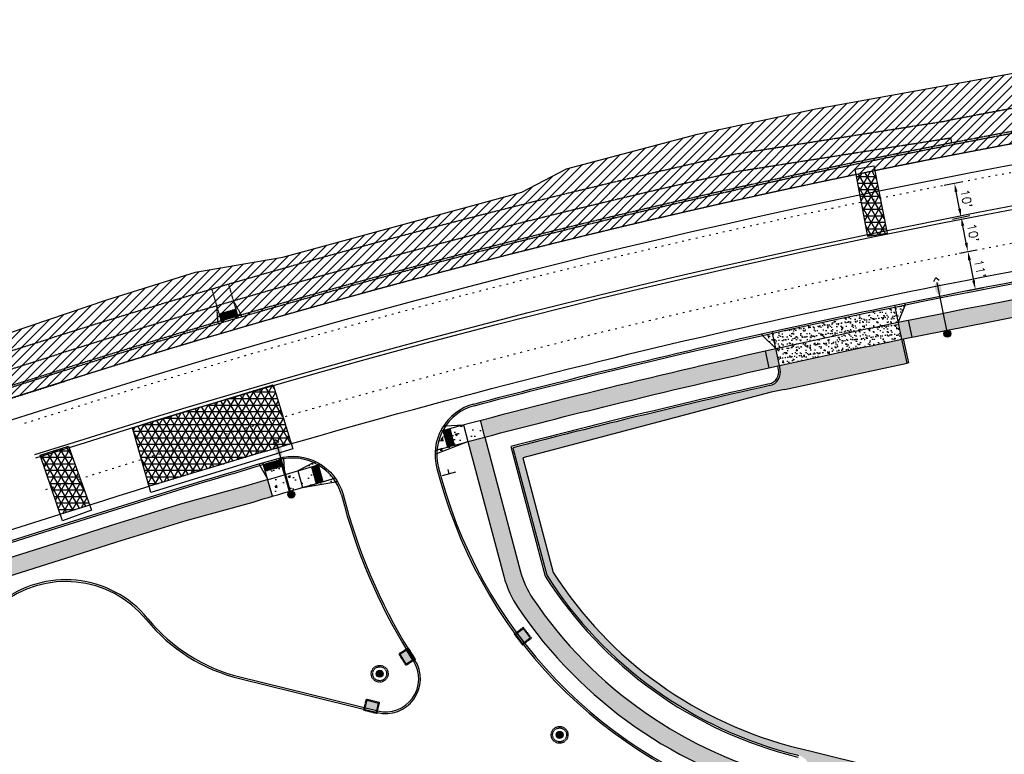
# Model space of a CAD drawing. Extents: x 1490373 to 1515279, y 649283 to 656452.
# Tile 4 of 15: x 1510465 to 1510748, y 652580 to 652791. Entities that reach past the tile are written whole.
import ezdxf

# ---------------------------------------------------------------- set-up
doc = ezdxf.new("R2010")
doc.units = 0
doc.header["$MEASUREMENT"] = 0
doc.header["$PDMODE"] = 34
doc.header["$PDSIZE"] = 0.004
for name, pattern in [('HIDDEN', [0.375, 0.25, -0.125]), ('HIDDEN2', [0.1875, 0.125, -0.0625]), ('motdrum25', [0]), ('pavement_dash', [2, 0.5, -1.5])]:
    doc.linetypes.add(name, pattern=pattern)
for name, color, linetype in [('E-LANELINE', 110, 'Continuous'), ('E-MISC', 51, 'Continuous'), ('MOT-DRUMS', 1, 'Continuous'), ('MOT-WORKAREA', 247, 'Continuous'), ('P-ASPHALTDRIVE', 252, 'Continuous'), ('P-CONCRETEAREA', 252, 'Continuous'), ('P-CURB', 6, 'Continuous'), ('P-DRIVE', 1, 'Continuous'), ('P-DRIVEEND', 2, 'Continuous'), ('P-FULLDEPTHREPAIR', 252, 'Continuous'), ('P-LIGHT-COBRAHEAD', 1, 'Continuous'), ('P-PAVEMENT', 6, 'Continuous'), ('P-SAWCUT', 3, 'Continuous'), ('P-SIGN', 3, 'Continuous'), ('P-STORM-DISPLAY', 5, 'Continuous'), ('P-WALK', 4, 'Continuous'), ('SIGN', 7, 'Continuous')]:
    doc.layers.add(name, color=color, linetype=linetype)
doc.styles.get("Standard").update_dxf_attribs({"font": 'simplex.shx'})
doc.dimstyles.new('COEC', dxfattribs={"dimscale": 13.9, "dimtxt": 0.18, "dimasz": 0.18, "dimexe": 0.18, "dimexo": 0.0625, "dimgap": 0.09, "dimtad": 1, "dimzin": 0, "dimdsep": 46, "dimtxsty": 'Standard', "dimcen": 0.09, "dimclrd": 256, "dimclre": 256, "dimclrt": 256, "dimaunit": 1, "dimadec": 4, "dimazin": 0, "dimtfac": 1, "dimtofl": 0, "dimtmove": 0, "dimatfit": 3, "dimfxl": 1, "dimtolj": 1, "dimtzin": 0, "dimlwd": -1, "dimlwe": -1, "dimarcsym": 0})
pattern_1 = [(0, (0, 0), (0, 0.216506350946), [0.125, -0.25]), (120, (0, 0), (-0.1875, -0.108253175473), [0.125, -0.25]), (60, (0.125, 0), (-0.1875, 0.108253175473), [0.125, -0.25])]
pattern_2 = [(50, (0, 0), (7.172601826, -0.62752135), [0.75, -8.25]), (355, (0, 0), (-1.387513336, 7.521921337), [0.6, -6.6]), (100.45144446, (0.598, -0.052), (5.785088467, 6.89439991), [0.63740192, -7.01142112]), (46.1842, (0, 2), (10.672413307, -1.65519281), [1.125, -12.375]), (96.6356355, (0.889, 1.862), (9.34661946, 9.74118601), [0.95610342, -10.5171376]), (351.184164, (0, 2), (9.34661945, 9.741186), [0.9, -9.90000001]), (21, (1, 1.5), (5.969070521, -4.026188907), [0.75, -8.25]), (326, (1, 1.5), (2.43315332, 7.25150045), [0.6, -6.6]), (71.45144474, (1.4974, 1.1645), (8.402223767, 3.225311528), [0.6374019, -7.01142112]), (37.5, (0, 0), (0.121598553, 3.3289385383), [0, -6.52, 0, -6.7, 0, -6.625]), (7.5, (0, 0), (2.6306953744, 3.944117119), [0, -3.82, 0, -6.37, 0, -2.525]), (327.5, (-2.23, 0), (5.3382243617, -0.2255487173), [0, -2.5, 0, -7.8, 0, -10.35]), (317.5, (-3.23, 0), (5.831861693, 1.001049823), [0, -3.25, 0, -5.18, 0, -7.35])]

# ---------------------------------------------------------------- blocks, each defined once
blk = doc.blocks.new('COBRAHEAD')
at = {"layer": 'P-LIGHT-COBRAHEAD'}
h = blk.add_hatch(color=256, dxfattribs=at)
edge = h.paths.add_edge_path()
edge.add_ellipse((1508880.94, 651840.29), major_axis=(0.88, -1.55), ratio=0.5, start_angle=0, end_angle=360)
h = blk.add_hatch(color=256, dxfattribs=at)
h.dxf.hatch_style = 1
edge = h.paths.add_edge_path()
edge.add_arc((1508887.25, 651828.68), 1, 0, 360)
at = {"layer": 'P-LIGHT-COBRAHEAD', "flags": 128}
for points, elevation in [([(1508879.15, 651841.87), (1508879.36, 651843.12), (1508880.54, 651842.67)], 129.62), ([(1508880.08, 651841.85), (1508887.25, 651828.68)], 64.81)]:
    blk.add_lwpolyline(points, dxfattribs=dict(at, elevation=elevation))
at = {"layer": 'P-LIGHT-COBRAHEAD'}
blk.add_circle((1508887.25, 651828.68), 1, dxfattribs=at)
blk = doc.blocks.new('*D398')
at = {"layer": 'Defpoints', "color": 0, "transparency": 16777216}
for p in [(1510735.69, 652733.92), (1510732.26, 652733.24), (1510734.19, 652723.43)]:
    blk.add_point(p, dxfattribs=at)
at = {"layer": 'SIGN', "transparency": 16777216}
for p, q in [((1510733.24, 652733.44), (1510738.14, 652734.4)), ((1510737.13, 652726.56), (1510736.17, 652731.47)), ((1510735.17, 652723.63), (1510740.07, 652724.59))]:
    blk.add_line(p, q, dxfattribs=at)
for points in [[(1510736.58, 652731.55), (1510735.76, 652731.39), (1510735.69, 652733.92)], [(1510737.54, 652726.64), (1510736.72, 652726.48), (1510737.62, 652724.11)]]:
    blk.add_solid(points, dxfattribs=at)
at = {"layer": 'SIGN', "transparency": 16777216, "insert": (1510739.09, 652729.49), "char_height": 2.5, "attachment_point": 5, "rotation": 281.1301}
blk.add_mtext("\\A1;10'", dxfattribs=at)
blk = doc.blocks.new('*D399')
at = {"layer": 'Defpoints', "color": 0, "transparency": 16777216}
for p in [(1510729.85, 652742.96), (1510733.76, 652743.73), (1510732.26, 652733.24)]:
    blk.add_point(p, dxfattribs=at)
at = {"layer": 'SIGN', "transparency": 16777216}
for p, q in [((1510730.83, 652743.16), (1510736.21, 652744.21)), ((1510735.2, 652736.37), (1510734.24, 652741.28)), ((1510733.24, 652733.44), (1510738.14, 652734.4))]:
    blk.add_line(p, q, dxfattribs=at)
for points in [[(1510734.65, 652741.36), (1510733.83, 652741.2), (1510733.76, 652743.73)], [(1510735.61, 652736.45), (1510734.79, 652736.29), (1510735.69, 652733.92)]]:
    blk.add_solid(points, dxfattribs=at)
at = {"layer": 'SIGN', "transparency": 16777216, "insert": (1510737.16, 652739.31), "char_height": 2.5, "attachment_point": 5, "rotation": 281.1301}
blk.add_mtext("\\A1;10'", dxfattribs=at)
blk = doc.blocks.new('370')
at = {"color": 0, "linetype": 'ByBlock'}
for p, q in [((0, 0.1), (0, -0.1)), ((0, 0), (0.063, 0))]:
    blk.add_line(p, q, dxfattribs=at)
blk = doc.blocks.new('*D414')
at = {"layer": 'Defpoints', "color": 0, "transparency": 16777216}
for p in [(1510734.19, 652723.43), (1510736.31, 652712.64), (1510739.74, 652713.31)]:
    blk.add_point(p, dxfattribs=at)
at = {"layer": 'SIGN', "transparency": 16777216}
for p, q in [((1510735.17, 652723.63), (1510740.07, 652724.59)), ((1510738.1, 652721.65), (1510739.26, 652715.77)), ((1510737.29, 652712.83), (1510742.2, 652713.8))]:
    blk.add_line(p, q, dxfattribs=at)
for points in [[(1510738.51, 652721.74), (1510737.69, 652721.57), (1510737.62, 652724.11)], [(1510739.67, 652715.85), (1510738.85, 652715.69), (1510739.74, 652713.31)]]:
    blk.add_solid(points, dxfattribs=at)
at = {"layer": 'SIGN', "transparency": 16777216, "insert": (1510741.12, 652719.19), "char_height": 2.5, "attachment_point": 5, "rotation": 281.1301}
blk.add_mtext("\\A1;11'", dxfattribs=at)

msp = doc.modelspace()

# ---------------------------------------------------------------- hatches: boundary and pattern name
at = {"layer": 'MOT-WORKAREA'}
h = msp.add_hatch(dxfattribs=at)
h.set_pattern_fill('ANSI31', color=256, scale=15)
edge = h.paths.add_edge_path()
edge.add_line((1510253.711, 652618.364), (1510251.046, 652619.31))
edge.add_line((1510251.046, 652619.31), (1510248.047, 652621.434))
edge.add_line((1510248.047, 652621.434), (1510247.189, 652622.212))
edge.add_line((1510247.189, 652622.212), (1510243.847, 652626.399))
edge.add_line((1510243.847, 652626.399), (1510243.343, 652627.289))
edge.add_line((1510243.343, 652627.289), (1510251.995, 652631.238))
edge.add_line((1510251.995, 652631.238), (1510307.246, 652653.013))
edge.add_line((1510307.246, 652653.013), (1510423.08, 652689.356))
edge.add_line((1510423.08, 652689.356), (1510427.973, 652689.849))
edge.add_line((1510427.973, 652689.849), (1510456.726, 652698.938))
edge.add_line((1510456.726, 652698.938), (1510490.209, 652710.197))
edge.add_line((1510490.209, 652710.197), (1510515.631, 652718.201))
edge.add_line((1510515.631, 652718.201), (1510540.739, 652722.505))
edge.add_line((1510540.739, 652722.505), (1510609.46, 652741.181))
edge.add_line((1510609.46, 652741.181), (1510622.267, 652747.822))
edge.add_line((1510622.267, 652747.822), (1510659.878, 652757.798))
edge.add_line((1510659.878, 652757.798), (1510693.89, 652765.106))
edge.add_line((1510693.89, 652765.106), (1510758.06, 652776.631))
edge.add_line((1510758.06, 652776.631), (1510858.587, 652792.059))
edge.add_line((1510858.587, 652792.059), (1510943.772, 652802.047))
edge.add_line((1510943.772, 652802.047), (1511027.352, 652808.775))
edge.add_line((1511027.352, 652808.775), (1511094.988, 652811.571))
edge.add_line((1511094.988, 652811.571), (1511172.183, 652813.195))
edge.add_line((1511172.183, 652813.195), (1511299.843, 652816.457))
edge.add_line((1511299.843, 652816.457), (1511303.493, 652815.16))
edge.add_line((1511303.493, 652815.16), (1511314.724, 652815.401))
edge.add_line((1511314.724, 652815.401), (1511363.197, 652817.403))
edge.add_line((1511363.197, 652817.403), (1511368.898, 652825.64))
edge.add_line((1511368.898, 652825.64), (1511392.969, 652826.158))
edge.add_line((1511392.969, 652826.158), (1511397.852, 652819.364))
edge.add_line((1511397.852, 652819.364), (1511420.92, 652820.021))
edge.add_line((1511420.92, 652820.021), (1511426.055, 652832.801))
edge.add_line((1511426.055, 652832.801), (1511439.74, 652833.095))
edge.add_line((1511439.74, 652833.095), (1511446.493, 652821.618))
edge.add_line((1511446.493, 652821.618), (1511450.818, 652820.523))
edge.add_line((1511450.818, 652820.523), (1511542.504, 652822.483))
edge.add_line((1511542.504, 652822.483), (1511944.114, 652831.14))
edge.add_line((1511944.114, 652831.14), (1512190.4, 652836.029))
edge.add_line((1512190.4, 652836.029), (1512266.365, 652837.775))
edge.add_line((1512266.365, 652837.775), (1512343.763, 652841.73))
edge.add_line((1512343.763, 652841.73), (1512410.041, 652848.969))
edge.add_line((1512410.041, 652848.969), (1512469.515, 652857.808))
edge.add_line((1512469.515, 652857.808), (1512522.762, 652867.712))
edge.add_line((1512522.762, 652867.712), (1512525.188, 652862.626))
edge.add_line((1512525.188, 652862.626), (1512527.94, 652849.921))
edge.add_arc((1512228.597, 654232.282), 1414.4, 271.232222, 282.218439, ccw=False)
edge.add_line((1512259.013, 652818.209), (1512099.276, 652814.773))
edge.add_line((1512099.276, 652814.773), (1512099.319, 652812.773))
edge.add_line((1512099.319, 652812.773), (1512091.185, 652812.598))
edge.add_line((1512091.185, 652812.598), (1512091.142, 652814.598))
edge.add_line((1512091.142, 652814.598), (1511799.211, 652808.319))
edge.add_line((1511799.211, 652808.319), (1511799.254, 652806.319))
edge.add_line((1511799.254, 652806.319), (1511791.102, 652806.144))
edge.add_line((1511791.102, 652806.144), (1511791.059, 652808.143))
edge.add_line((1511791.059, 652808.143), (1511499.107, 652801.863))
edge.add_line((1511499.107, 652801.863), (1511499.15, 652799.864))
edge.add_line((1511499.15, 652799.864), (1511491.03, 652799.689))
edge.add_line((1511491.03, 652799.689), (1511490.987, 652801.689))
edge.add_line((1511490.987, 652801.689), (1511228.956, 652796.053))
edge.add_line((1511228.956, 652796.053), (1511228.999, 652794.053))
edge.add_line((1511228.999, 652794.053), (1511220.889, 652793.879))
edge.add_line((1511220.889, 652793.879), (1511220.846, 652795.878))
edge.add_line((1511220.846, 652795.878), (1511124.995, 652793.816))
edge.add_arc((1511174.667, 650484.521), 2309.83, 91.232222, 107.542726)
edge.add_line((1510478.445, 652686.926), (1510314.803, 652635.196))
edge.add_line((1510314.803, 652635.196), (1510314.04, 652637.607))
edge.add_line((1510314.04, 652637.607), (1510253.711, 652618.364))
at = {"layer": 'P-ASPHALTDRIVE'}
h = msp.add_hatch(dxfattribs=at)
h.set_pattern_fill('CROSS', color=256, scale=4)
h.paths.add_polyline_path([(1510619.905, 652667.57), (1510619.069, 652670.86, 0.0013972), (1510606.859, 652667.721), (1510616.593, 652631.095, 0.0604764), (1510634.805, 652608.937), (1510633.856, 652612.67, -0.0528189), (1510618.446, 652631.909), (1510609.684, 652664.879)])
h.paths.add_polyline_path([(1510633.856, 652612.67), (1510634.805, 652608.937, 0.1308711), (1510688.502, 652579.48), (1510688.987, 652579.36, -0.4142136), (1510691.914, 652574.52), (1510691.197, 652571.607), (1510724.696, 652563.356), (1510725.891, 652568.211), (1510726.848, 652572.095), (1510693.349, 652580.346), (1510689.465, 652581.302), (1510688.98, 652581.422, -0.1379707)])
h.paths.add_polyline_path([(1510643.67, 652673.826), (1510642.951, 652676.79, 0.0027271), (1510619.069, 652670.86), (1510619.905, 652667.57)])
h.paths.add_polyline_path([(1510667.445, 652680.085), (1510666.896, 652682.46, 0.0027271), (1510642.951, 652676.79), (1510643.67, 652673.826)])
h.paths.add_polyline_path([(1510689.829, 652692.752, 0.0007198), (1510683.473, 652691.347), (1510683.69, 652690.334, -0.411365), (1510680.655, 652685.593, 0.0015638), (1510666.896, 652682.46), (1510667.445, 652680.085), (1510681.085, 652683.676), (1510684.94, 652684.502), (1510691.34, 652685.873)])
h.paths.add_polyline_path([(1510715.379, 652691.023), (1510713.946, 652697.909, 0.0027271), (1510689.829, 652692.752), (1510691.34, 652685.873)])
h.paths.add_polyline_path([(1510718.674, 652698.888, 0.000534), (1510713.946, 652697.909), (1510715.379, 652691.023), (1510720.141, 652692.043)])
at = {"layer": 'P-CONCRETEAREA'}
h = msp.add_hatch(color=255, dxfattribs=at)
h.dxf.hatch_style = 1
h.paths.add_polyline_path([(1510720.566, 652704.38, 0.000331), (1510717.627, 652703.777), (1510718.674, 652698.888), (1510719.163, 652698.993), (1510719.164, 652698.989, -0.0002765), (1510721.613, 652699.491)])
h.paths.add_polyline_path([(1510737.152, 652707.709, 0.0018665), (1510720.566, 652704.38), (1510721.613, 652699.491, -0.0018614), (1510738.117, 652702.803)])
h.paths.add_polyline_path([(1510762.34, 652707.433), (1510761.428, 652712.349, 0.0027271), (1510737.152, 652707.709), (1510738.117, 652702.803, -0.0027271)])
h.paths.add_polyline_path([(1510786.613, 652711.798), (1510785.754, 652716.724, 0.0027271), (1510761.428, 652712.349), (1510762.34, 652707.433, -0.0027271)])
h.paths.add_polyline_path([(1510810.127, 652720.834, 0.0027271), (1510785.754, 652716.724), (1510786.613, 652711.798, -0.0027271), (1510810.931, 652715.899)])
h.paths.add_polyline_path([(1510834.542, 652724.677, 0.0027271), (1510810.127, 652720.834), (1510810.931, 652715.899, -0.0027271), (1510835.293, 652719.734)])
h.paths.add_polyline_path([(1510858.998, 652728.254, 0.0027271), (1510834.542, 652724.677), (1510835.293, 652719.734, -0.0027271), (1510859.695, 652723.303)])
h.paths.add_polyline_path([(1510883.492, 652731.564, 0.0027271), (1510858.998, 652728.254), (1510859.695, 652723.303, -0.0027271), (1510884.134, 652726.605)])
h.paths.add_polyline_path([(1510908.02, 652734.606, 0.0027271), (1510883.492, 652731.564), (1510884.134, 652726.605, -0.0027271), (1510908.609, 652729.641)])
h.paths.add_polyline_path([(1510921.183, 652736.127, 0.001462), (1510908.02, 652734.606), (1510908.609, 652729.641, -0.0014597), (1510921.721, 652731.156)])
h = msp.add_hatch(dxfattribs=at)
h.set_pattern_fill('AR-SAND', color=256)
h.set_pattern_definition([(37.5, (0, 0), (-0.0629933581, 1.926823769), [0, -1.52, 0, -1.7, 0, -1.625]), (7.5, (0, 0), (1.7697767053, 2.8221460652), [0, -0.82, 0, -1.37, 0, -0.525]), (327.5, (-1.23, 0), (3.1141418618, 0.0056590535), [0, -0.5, 0, -1.8, 0, -2.35]), (317.5, (-1.23, 0), (3.0061266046, 0.877675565), [0, -0.25, 0, -1.18, 0, -1.35])])
h.paths.add_polyline_path([(1510718.674, 652698.888), (1510717.627, 652703.777, 0.0039721), (1510682.426, 652696.236), (1510683.473, 652691.347, -0.0039809)])
h.paths.add_polyline_path([(1510717.627, 652703.777), (1510716.684, 652708.177, 0.0039642), (1510681.483, 652700.636), (1510682.426, 652696.236, -0.0039721)])
h.paths.add_polyline_path([(1510681.483, 652700.636, 0.0003304), (1510678.555, 652699.982), (1510682.426, 652696.236)])
h.paths.add_polyline_path([(1510719.623, 652708.781, 0.0003304), (1510716.684, 652708.177), (1510717.627, 652703.777)])
h = msp.add_hatch(color=255, dxfattribs=at)
h.dxf.hatch_style = 1
edge = h.paths.add_edge_path()
edge.add_line((1510682.426, 652696.236), (1510679.498, 652695.582))
edge.add_arc((1511174.667, 650484.521), 2265.83, 102.623165, 103.801194)
edge.add_arc((1511174.667, 650484.521), 2265.83, 103.801194, 104.756621)
edge.add_line((1510597.529, 652675.616), (1510598.803, 652670.781))
edge.add_arc((1511174.667, 650484.521), 2260.83, 103.801194, 104.756621, ccw=False)
edge.add_arc((1511174.667, 650484.521), 2260.83, 102.624339, 103.801194, ccw=False)
edge.add_arc((1511174.667, 650484.521), 2260.83, 102.56098, 102.624339, ccw=False)
edge.add_line((1510682.985, 652691.238), (1510682.984, 652691.242))
edge.add_line((1510682.984, 652691.242), (1510683.473, 652691.347))
edge.add_line((1510683.473, 652691.347), (1510682.426, 652696.236))
h = msp.add_hatch(dxfattribs=at)
h.set_pattern_fill('AR-CONC', color=256)
h.set_pattern_definition(pattern_2)
edge = h.paths.add_edge_path()
edge.add_arc((1510599.501, 652665.794), 14.5, 151.30212, 174.7732)
edge.add_arc((1511168.526, 650507.329), 2237.21, 105.037512, 105.117563, ccw=False)
edge.add_line((1510588.079, 652667.928), (1510586.782, 652672.756))
edge = h.paths.add_edge_path()
edge.add_arc((1511168.526, 650507.329), 2237.21, 104.881398, 105.117563)
edge.add_arc((1510599.501, 652665.794), 14.5, 174.7732, 178.93527)
edge.add_line((1510585.003, 652666.063), (1510593.968, 652669.501))
edge = h.paths.add_edge_path()
edge.add_arc((1511174.667, 650484.521), 2265.83, 104.883335, 104.987271)
edge.add_line((1510588.713, 652673.275), (1510590.011, 652668.446))
edge.add_arc((1511168.526, 650507.329), 2237.21, 104.881398, 104.986292, ccw=False)
edge.add_line((1510593.968, 652669.501), (1510593.969, 652669.502))
edge.add_line((1510593.969, 652669.502), (1510598.803, 652670.781))
edge.add_line((1510598.803, 652670.781), (1510597.529, 652675.616))
edge.add_line((1510597.529, 652675.616), (1510592.685, 652674.334))
edge = h.paths.add_edge_path()
edge.add_line((1510592.685, 652674.334), (1510587.544, 652673.996))
edge.add_arc((1510599.501, 652665.794), 14.5, 145.54882, 151.30212)
edge.add_arc((1511174.667, 650484.521), 2265.83, 104.883335, 105.037845, ccw=False)
h = msp.add_hatch(color=255, dxfattribs=at)
h.dxf.hatch_style = 1
h.paths.add_polyline_path([(1510691.197, 652571.607), (1510690.711, 652571.727), (1510688.284, 652572.324), (1510687.088, 652567.47), (1510690.001, 652566.752)])
h.paths.add_polyline_path([(1510612.52, 652624.541, -0.0836717), (1510609.081, 652632.105), (1510598.803, 652670.781), (1510593.969, 652669.502), (1510604.249, 652630.821, 0.0836717), (1510608.376, 652621.744, 0.1860094), (1510685.632, 652567.828), (1510687.088, 652567.47), (1510688.284, 652572.324), (1510686.827, 652572.683, -0.1860094)])
h = msp.add_hatch(dxfattribs=at)
h.set_pattern_fill('AR-CONC', color=256)
h.set_pattern_definition(pattern_2)
h.paths.add_polyline_path([(1510541.211, 652660.002, 0.0005517), (1510536.412, 652658.599), (1510537.815, 652653.8, -0.0005513), (1510542.601, 652655.199)])
h.paths.add_polyline_path([(1510540.511, 652662.396), (1510535.712, 652660.993), (1510536.412, 652658.599, -0.0005511), (1510541.206, 652660.001), (1510541.205, 652660.024)])
h.paths.add_polyline_path([(1510535.149, 652662.918, 0.0001101), (1510534.19, 652662.636), (1510536.412, 652658.599)])
h.paths.add_polyline_path([(1510540.928, 652664.535, 0.0172816), (1510539.95, 652664.316), (1510541.205, 652660.024)])
h = msp.add_hatch(dxfattribs=at)
h.set_pattern_fill('AR-CONC', color=256)
h.set_pattern_definition(pattern_2)
h.paths.add_polyline_path([(1510545.053, 652661.117, 0.0004413), (1510541.211, 652660.002), (1510542.601, 652655.199, -0.0004423), (1510546.442, 652656.314)])
h.paths.add_polyline_path([(1510549.002, 652662.255, 0.0004535), (1510545.053, 652661.117), (1510546.442, 652656.314, -0.000453), (1510550.379, 652657.449)])
h.paths.add_polyline_path([(1510550.925, 652662.807), (1510552.301, 652658, -0.0003456), (1510555.307, 652658.858, 0.1027716)])
h.paths.add_polyline_path([(1510555.307, 652658.858, 0.0010198), (1510546.442, 652656.314), (1510555.898, 652657.987, 0.0181623)])
h.paths.add_polyline_path([(1510550.925, 652662.807, 0.0251088), (1510549.633, 652663.477), (1510545.053, 652661.117, -0.0006742)])
h = msp.add_hatch(color=255, dxfattribs=at)
h.dxf.hatch_style = 1
h.paths.add_polyline_path([(1510348.964, 652602.995), (1510346.103, 652602.09), (1510347.611, 652597.323), (1510350.471, 652598.227)])
edge = h.paths.add_edge_path()
edge.add_line((1510382.914, 652607.307), (1510413.186, 652615.431))
edge.add_line((1510413.186, 652615.431), (1510493.064, 652640.682))
edge.add_arc((1511174.667, 650484.521), 2261.33, 107.014963, 107.542726, ccw=False)
edge.add_line((1510512.953, 652646.868), (1510532.204, 652652.144))
edge.add_line((1510532.204, 652652.144), (1510537.815, 652653.8))
edge.add_line((1510537.815, 652653.8), (1510536.412, 652658.599))
edge.add_line((1510536.412, 652658.599), (1510530.783, 652656.938))
edge.add_line((1510530.783, 652656.938), (1510511.49, 652651.65))
edge.add_arc((1511174.667, 650484.521), 2266.33, 107.014963, 107.542726)
edge.add_line((1510491.557, 652645.449), (1510411.822, 652620.243))
edge.add_line((1510411.822, 652620.243), (1510363.393, 652607.556))
edge.add_line((1510363.393, 652607.556), (1510348.964, 652602.995))
edge.add_line((1510348.964, 652602.995), (1510350.471, 652598.227))
edge.add_line((1510350.471, 652598.227), (1510364.758, 652602.744))
edge.add_line((1510364.758, 652602.744), (1510370.627, 652604.219))
edge.add_line((1510370.627, 652604.219), (1510382.914, 652607.307))
at = {"layer": 'P-FULLDEPTHREPAIR'}
h = msp.add_hatch(dxfattribs=at)
h.set_pattern_fill('NET3', color=256, scale=15)
h.paths.add_polyline_path([(1510705.552, 652746.212), (1510710.892, 652747.313), (1510714.423, 652729.32), (1510708.895, 652728.368)])
h = msp.add_hatch(dxfattribs=at)
h.set_pattern_fill('NET3', color=256, scale=15)
h.paths.add_polyline_path([(1510497.583, 652673.445), (1510537.948, 652685.849), (1510543.172, 652668.901), (1510502.339, 652656.68)])
h = msp.add_hatch(dxfattribs=at)
h.set_pattern_fill('NET3', color=256, scale=15)
h.paths.add_polyline_path([(1510471.016, 652665.556), (1510479.156, 652668.182), (1510485.265, 652651.326), (1510476.786, 652648.646)])
at = {"layer": 'P-STORM-DISPLAY'}
h = msp.add_hatch(color=256, dxfattribs=at)
h.dxf.hatch_style = 1
h.paths.add_polyline_path([(1510611.862, 652613.096), (1510609.796, 652615.817), (1510608.004, 652614.457), (1510610.07, 652611.736)])
h = msp.add_hatch(color=256, dxfattribs=at)
h.dxf.hatch_style = 1
h.paths.add_polyline_path([(1510574.438, 652608.45), (1510576.241, 652605.548), (1510578.152, 652606.736), (1510576.349, 652609.637)])
h = msp.add_hatch(color=256, dxfattribs=at)
h.dxf.hatch_style = 1
h.paths.add_polyline_path([(1510567.602, 652602.811, 1), (1510569.602, 652602.811, 1)])
h = msp.add_hatch(color=256, dxfattribs=at)
h.dxf.hatch_style = 1
h.paths.add_polyline_path([(1510568.293, 652594.412), (1510564.975, 652595.229), (1510564.437, 652593.044), (1510567.754, 652592.227)])
h = msp.add_hatch(color=256, dxfattribs=at)
h.dxf.hatch_style = 1
h.paths.add_polyline_path([(1510619.292, 652585.258, 1), (1510621.292, 652585.258, 1)])
at = {"layer": 'P-WALK', "linetype": 'HIDDEN2'}
h = msp.add_hatch(dxfattribs=at)
h.set_pattern_fill('HEX', color=247)
h.set_pattern_definition(pattern_1)
h.paths.add_polyline_path([(1510527.32, 652707.514), (1510522.521, 652706.111), (1510523.082, 652704.191), (1510527.881, 652705.595)])
at = {"layer": 'P-WALK'}
h = msp.add_hatch(dxfattribs=at)
h.set_pattern_fill('HEX', color=247)
h.set_pattern_definition(pattern_1)
h.paths.add_polyline_path([(1510588.713, 652673.275, 0.0002207), (1510586.782, 652672.756), (1510588.079, 652667.928, -0.0002212), (1510590.011, 652668.446)])
h = msp.add_hatch(dxfattribs=at)
h.set_pattern_fill('HEX', color=247)
h.set_pattern_definition(pattern_1)
h.paths.add_polyline_path([(1510540.511, 652662.396), (1510539.95, 652664.316), (1510535.151, 652662.913), (1510535.712, 652660.993)])
h = msp.add_hatch(dxfattribs=at)
h.set_pattern_fill('HEX', color=247)
h.set_pattern_definition(pattern_1)
h.paths.add_polyline_path([(1510550.925, 652662.807, 0.0002207), (1510549.002, 652662.255), (1510550.379, 652657.449, -0.0002212), (1510552.301, 652658)])

# ---------------------------------------------------------------- linework, layer by layer
at = {"layer": 'E-LANELINE', "linetype": 'pavement_dash', "flags": 128}
for points in [[(1510466.662, 652674.811), (1510480.857, 652679.298, -0.0712884), (1511125.167, 652785.818), (1511285.373, 652789.264)], [(1510472.691, 652655.741), (1510486.885, 652660.228, -0.0712884), (1511125.597, 652765.823), (1511285.803, 652769.269)]]:
    msp.add_lwpolyline(points, format="xyb", dxfattribs=at)
at = {"layer": 'E-LANELINE', "flags": 128}
for points in [[(1510469.526, 652665.753), (1510483.72, 652670.24, -0.0712884), (1511125.371, 652776.32), (1511285.577, 652779.766)], [(1510469.827, 652664.799), (1510484.021, 652669.286, -0.0712884), (1511125.393, 652775.321), (1511285.599, 652778.767)]]:
    msp.add_lwpolyline(points, format="xyb", dxfattribs=at)
at = {"layer": 'E-MISC', "flags": 128}
for points in [[(1510705.271, 652747.714), (1510710.611, 652748.745), (1510714.423, 652729.32), (1510708.895, 652728.368)], [(1510502.843, 652654.905), (1510497.583, 652673.445), (1510537.948, 652685.849), (1510543.63, 652667.414)], [(1510477.439, 652646.733), (1510471.016, 652665.556), (1510479.156, 652668.182), (1510485.829, 652649.769)]]:
    msp.add_lwpolyline(points, close=True, dxfattribs=at)
at = {"layer": 'MOT-DRUMS', "linetype": 'motdrum25', "ltscale": 0.05, "flags": 128}
msp.add_lwpolyline([(1512555.919, 652850.111, -0.0528057), (1512259.142, 652812.21), (1511125.124, 652787.818, 0.0712884), (1510480.254, 652681.205), (1510224.122, 652600.237, 0.0528057)], format="xyb", dxfattribs=at)
at = {"layer": 'MOT-WORKAREA', "flags": 128}
msp.add_lwpolyline([(1510456.726, 652698.938), (1510490.209, 652710.197), (1510515.631, 652718.201), (1510540.739, 652722.505), (1510609.46, 652741.181), (1510622.267, 652747.822), (1510659.878, 652757.798), (1510693.89, 652765.106), (1510758.06, 652776.631), (1510858.587, 652792.059), (1510943.772, 652802.047), (1511027.352, 652808.775), (1511094.988, 652811.571), (1511172.183, 652813.195), (1511299.843, 652816.457), (1511303.493, 652815.16), (1511314.724, 652815.401), (1511363.197, 652817.403)], dxfattribs=at)
msp.add_lwpolyline([(1511490.987, 652801.689), (1511228.956, 652796.053), (1511228.999, 652794.053), (1511220.889, 652793.879), (1511220.846, 652795.878), (1511124.995, 652793.816, 0.0712884), (1510478.445, 652686.926), (1510314.803, 652635.196)], format="xyb", dxfattribs=at)
at = {"layer": 'P-CURB', "linetype": 'HIDDEN2'}
msp.add_lwpolyline([(1510364.283, 652654.508), (1510477.39, 652690.263, -0.0712884), (1511124.92, 652797.316), (1512258.938, 652821.708, 0.0479732), (1512527.199, 652853.342, 0.0479732)], format="xyb", dxfattribs=at)
at = {"layer": 'P-CURB'}
for points in [[(1510633.071, 652689.305, -0.0548975), (1511125.844, 652754.326), (1511287.704, 652757.807)], [(1510595.803, 652679.814, -0.0042349), (1510633.071, 652689.305, -0.0042349)], [(1510477.841, 652645.308), (1510490.351, 652649.263, -0.0056628), (1510539.556, 652664.207)]]:
    msp.add_lwpolyline(points, format="xyb", dxfattribs=at)
at = {"layer": 'P-CURB', "flags": 128}
for points in [[(1510585.528, 652661.917), (1510586.394, 652658.797)], [(1510557.584, 652654.163), (1510558.45, 652651.043)]]:
    msp.add_lwpolyline(points, dxfattribs=at)
at = {"layer": 'P-CURB'}
for points in [[(1510377.244, 652613.508), (1510477.841, 652645.308)], [(1510528.451, 652601.907), (1510568.038, 652592.157)]]:
    msp.add_lwpolyline(points, dxfattribs=at)
for centre, radius, start, end in [((1510599.501, 652665.794), 14.5, 104.77174, 195.50834), ((1510543.612, 652650.286), 14.5, 15.50834, 106.24493), ((1510716.961, 652695.027), 135.5, 195.50834, 256.16343), ((1510716.961, 652695.027), 164.5, 195.50834, 212.56061), ((1510478.376, 652599.308), 30.5, 39.29354, 219.29354), ((1510540.289, 652649.971), 49.5, 219.29354, 256.16343), ((1510570.31, 652601.382), 9.5, 256.16343, 32.56061)]:
    msp.add_arc(centre, radius, start, end, dxfattribs=at)
at = {"layer": 'P-DRIVE', "flags": 128}
for points in [[(1510718.674, 652698.888), (1510716.579, 652708.666)], [(1510719.623, 652708.781), (1510717.627, 652703.777)], [(1510719.623, 652708.781), (1510719.518, 652709.27)], [(1510678.555, 652699.982), (1510678.45, 652700.471)], [(1510678.555, 652699.982), (1510682.426, 652696.236)], [(1510683.473, 652691.347), (1510681.378, 652701.125)], [(1510718.674, 652698.888), (1510719.163, 652698.993)], [(1510720.141, 652692.043), (1510718.674, 652698.888)], [(1510720.631, 652692.144), (1510719.163, 652698.993)], [(1510682.984, 652691.242), (1510683.473, 652691.347)], [(1510683.201, 652690.229), (1510682.984, 652691.242)], [(1510683.69, 652690.334), (1510683.473, 652691.347)]]:
    msp.add_lwpolyline(points, dxfattribs=at)
at = {"layer": 'P-DRIVE'}
for points in [[(1510682.426, 652696.236, -0.0039721), (1510717.627, 652703.777)], [(1510683.473, 652691.347, -0.0039809), (1510718.674, 652698.888)], [(1510680.545, 652686.081, 0.0050234), (1510636.411, 652675.709, 0.0050234)], [(1510680.655, 652685.593, 0.0050234), (1510636.531, 652675.223, 0.0050234)], [(1510636.411, 652675.709, 0.0034475), (1510606.247, 652668.078), (1510616.13, 652630.892, 0.1930422), (1510688.382, 652578.995), (1510688.867, 652578.875)], [(1510636.531, 652675.223, 0.0033918), (1510606.859, 652667.721), (1510616.593, 652631.095, 0.1928739), (1510688.502, 652579.48), (1510688.987, 652579.36)]]:
    msp.add_lwpolyline(points, format="xyb", dxfattribs=at)
for centre, radius, start, end in [((1511175.191, 650482.076), 2256.33, 101.622351, 101.635048), ((1510679.779, 652689.496), 3.5, 282.64993, 12.09213), ((1510679.779, 652689.496), 4, 282.64993, 12.09213)]:
    msp.add_arc(centre, radius, start, end, dxfattribs=at)
at = {"layer": 'P-DRIVEEND', "flags": 128}
msp.add_lwpolyline([(1510684.94, 652684.502), (1510720.141, 652692.043)], dxfattribs=at)
at = {"layer": 'P-DRIVEEND'}
for points in [[(1510684.94, 652684.502), (1510681.085, 652683.676), (1510637.287, 652672.146)], [(1510693.349, 652580.346), (1510726.848, 652572.095)]]:
    msp.add_lwpolyline(points, dxfattribs=at)
msp.add_lwpolyline([(1510637.287, 652672.146), (1510609.684, 652664.879), (1510618.446, 652631.909, 0.1921902), (1510688.98, 652581.422), (1510689.465, 652581.302), (1510693.349, 652580.346)], format="xyb", dxfattribs=at)
at = {"layer": 'P-PAVEMENT', "linetype": 'HIDDEN2', "flags": 128}
msp.add_lwpolyline([(1510364.434, 652654.031), (1510429.796, 652674.693), (1510463.645, 652685.394), (1510477.541, 652689.787, -0.0712884), (1511124.93, 652796.816), (1511303.038, 652800.647)], format="xyb", dxfattribs=at)
at = {"layer": 'P-PAVEMENT'}
for points in [[(1510632.952, 652689.79, -0.0054756), (1510681.378, 652701.125, -0.0039634), (1510716.579, 652708.666, -0.0226862), (1510919.982, 652741.023, -0.0022018), (1510939.866, 652743.179, -0.0083042), (1511015.005, 652749.731, -0.0017615), (1511030.969, 652750.799, -0.0075119), (1511099.119, 652754.094)], [(1510595.676, 652680.298, -0.0042349), (1510632.952, 652689.79, -0.0042349)], [(1510477.691, 652645.785), (1510490.201, 652649.74, -0.0056628), (1510539.416, 652664.687)]]:
    msp.add_lwpolyline(points, format="xyb", dxfattribs=at)
at = {"layer": 'P-PAVEMENT', "flags": 128}
for points in [[(1510595.676, 652680.298, 0.417984), (1510585.047, 652661.783), (1510585.912, 652658.663, 0.2710152), (1510684.436, 652562.973)], [(1510539.416, 652664.687, -0.417984), (1510558.066, 652654.296), (1510558.932, 652651.177, 0.0745422), (1510578.738, 652606.763)]]:
    msp.add_lwpolyline(points, format="xyb", dxfattribs=at)
at = {"layer": 'P-PAVEMENT'}
for points in [[(1510326.22, 652599.078), (1510331.851, 652600.728), (1510345.289, 652604.666), (1510377.093, 652613.984), (1510477.691, 652645.785)], [(1510528.331, 652601.422), (1510567.918, 652591.672)]]:
    msp.add_lwpolyline(points, dxfattribs=at)
for centre, radius, start, end in [((1510478.376, 652599.308), 30, 39.29354, 219.29354), ((1510540.289, 652649.971), 50, 219.29354, 256.16343), ((1510570.31, 652601.382), 10, 256.16343, 32.56061)]:
    msp.add_arc(centre, radius, start, end, dxfattribs=at)
at = {"layer": 'P-SAWCUT'}
for points in [[(1510632.237, 652692.704, -0.0291647), (1510892.869, 652740.821), (1510892.621, 652742.806, -0.0009788), (1510901.465, 652743.893), (1510901.705, 652741.907, -0.0247123), (1511125.769, 652757.825), (1511221.244, 652759.878), (1511221.201, 652761.878), (1511229.388, 652762.054), (1511229.431, 652760.054), (1511491.83, 652765.699), (1511491.787, 652767.698), (1511499.872, 652767.872), (1511499.915, 652765.873), (1511791.528, 652772.145), (1511791.485, 652774.145), (1511799.657, 652774.32), (1511799.7, 652772.321), (1512091.72, 652778.602), (1512091.677, 652780.602), (1512099.839, 652780.777), (1512099.882, 652778.778), (1512259.787, 652782.217, 0.1235966), (1512940.947, 652968.867)], [(1510476.786, 652648.646), (1510489.296, 652652.6, -0.016327), (1510632.237, 652692.704)]]:
    msp.add_lwpolyline(points, format="xyb", dxfattribs=at)
at = {"layer": 'P-SAWCUT', "linetype": 'HIDDEN2'}
msp.add_lwpolyline([(1510314.803, 652635.196), (1510478.445, 652686.926, -0.0712884), (1511124.995, 652793.816), (1511220.846, 652795.878)], format="xyb", dxfattribs=at)
at = {"layer": 'P-SAWCUT'}
msp.add_lwpolyline([(1510325.654, 652600.87), (1510476.786, 652648.646)], dxfattribs=at)
at = {"layer": 'P-STORM-DISPLAY', "linetype": 'HIDDEN', "ltscale": 0.05, "flags": 128}
for points, elevation in [([(1510607.255, 652614.203), (1510609.844, 652616.168)], 1532.311), ([(1510609.844, 652616.168), (1510612.212, 652613.048)], 1532.311), ([(1510607.255, 652614.203), (1510609.623, 652611.083)], 1532.311), ([(1510609.623, 652611.083), (1510612.212, 652613.048)], 1532.311), ([(1510576.854, 652610.246), (1510574.093, 652608.53)], 1532.346), ([(1510578.921, 652606.919), (1510576.854, 652610.246)], 1532.346), ([(1510576.161, 652605.203), (1510574.093, 652608.53)], 1532.346), ([(1510578.921, 652606.919), (1510576.161, 652605.203)], 1532.346), ([(1510564.015, 652592.376), (1510564.792, 652595.531)], 1532.472), ([(1510564.792, 652595.531), (1510568.595, 652594.595)], 1532.472), ([(1510564.015, 652592.376), (1510567.818, 652591.439)], 1532.472), ([(1510567.818, 652591.439), (1510568.595, 652594.595)], 1532.472)]:
    msp.add_lwpolyline(points, dxfattribs=dict(at, elevation=elevation))
at = {"layer": 'P-STORM-DISPLAY', "flags": 128}
for points, elevation in [([(1510607.605, 652614.155), (1510609.796, 652615.817)], 1532.311), ([(1510609.796, 652615.817), (1510611.862, 652613.096)], 1532.311), ([(1510607.605, 652614.155), (1510609.671, 652611.433)], 1532.311), ([(1510608.004, 652614.457), (1510610.07, 652611.736)], 1532.311), ([(1510609.671, 652611.433), (1510611.862, 652613.096)], 1532.311), ([(1510576.773, 652609.901), (1510574.438, 652608.45)], 1532.346), ([(1510578.152, 652606.736), (1510576.349, 652609.637)], 1532.346), ([(1510578.577, 652607), (1510576.773, 652609.901)], 1532.346), ([(1510576.241, 652605.548), (1510574.438, 652608.45)], 1532.346), ([(1510578.577, 652607), (1510576.241, 652605.548)], 1532.346), ([(1510564.317, 652592.559), (1510564.975, 652595.229)], 1532.472), ([(1510564.975, 652595.229), (1510568.293, 652594.412)], 1532.472), ([(1510564.317, 652592.559), (1510567.635, 652591.742)], 1532.472), ([(1510564.437, 652593.044), (1510567.754, 652592.227)], 1532.472), ([(1510567.635, 652591.742), (1510568.293, 652594.412)], 1532.472)]:
    msp.add_lwpolyline(points, dxfattribs=dict(at, elevation=elevation))
at = {"layer": 'P-STORM-DISPLAY', "linetype": 'HIDDEN', "ltscale": 0.05}
for centre, radius in [((1510568.602, 652602.811, 767.75), 2.417), ((1510568.602, 652602.811, 767.75), 2), ((1510620.292, 652585.258, 6.5), 2.417), ((1510620.292, 652585.258, 6.5), 2)]:
    msp.add_circle(centre, radius, dxfattribs=at)
at = {"layer": 'P-STORM-DISPLAY'}
for centre in [(1510568.602, 652602.811, 767.75), (1510620.292, 652585.258, 6.5)]:
    msp.add_circle(centre, 1, dxfattribs=at)
at = {"layer": 'P-WALK', "linetype": 'HIDDEN2'}
for points in [[(1510731.691, 652761.664, -0.0426822), (1511124.78, 652803.814), (1511296.889, 652807.516)], [(1510457.77, 652694.024), (1510474.527, 652699.321, -0.0219702), (1510671.585, 652752.217, -0.0219702)], [(1510459.277, 652689.257), (1510476.034, 652694.554, -0.0219534), (1510672.515, 652747.302, -0.0219534)]]:
    msp.add_lwpolyline(points, format="xyb", dxfattribs=at)
at = {"layer": 'P-WALK', "linetype": 'HIDDEN2', "flags": 128}
for points in [[(1510671.585, 652752.217), (1510731.691, 652761.664)], [(1510672.515, 652747.302), (1510732.647, 652756.753)], [(1510732.647, 652756.753), (1510732.933, 652755.284)], [(1510528.022, 652705.113), (1510525.216, 652714.712)], [(1510523.223, 652703.71), (1510520.416, 652713.308)], [(1510522.123, 652703.908), (1510521.82, 652708.509)], [(1510528.842, 652705.873), (1510526.619, 652709.913)], [(1510527.32, 652707.514), (1510522.521, 652706.111)], [(1510527.881, 652705.595), (1510523.082, 652704.191)], [(1510528.982, 652705.393), (1510528.842, 652705.873)], [(1510522.263, 652703.428), (1510522.123, 652703.908)]]:
    msp.add_lwpolyline(points, dxfattribs=at)
at = {"layer": 'P-WALK'}
for points in [[(1510717.627, 652703.777, -0.022753), (1510921.183, 652736.127, -0.022753)], [(1510718.674, 652698.888, -0.0227462), (1510921.721, 652731.156, -0.0227462)], [(1510634.145, 652684.935, -0.0054712), (1510682.426, 652696.236)], [(1510635.338, 652680.079, -0.0054668), (1510683.473, 652691.347)], [(1510586.123, 652672.579, -0.0054712), (1510634.145, 652684.935, -0.0054712)], [(1510598.803, 652670.781, -0.0041689), (1510635.338, 652680.079, -0.0041689)], [(1510586.817, 652673.801, -0.000083), (1510587.544, 652673.996, -0.000083)], [(1510584.547, 652666.976, -0.0010899), (1510593.968, 652669.501, -0.0010679)], [(1510584.501, 652665.927, -0.0000575), (1510585.003, 652666.063, -0.0000575)], [(1510530.783, 652656.938, -0.00239), (1510551.58, 652662.994)], [(1510549.633, 652663.477, -0.000083), (1510550.356, 652663.684)], [(1510532.204, 652652.144, -0.0027192), (1510555.818, 652659.004)], [(1510555.898, 652657.987, -0.0000575), (1510556.398, 652658.129)], [(1510479.047, 652641.494), (1510491.557, 652645.449, -0.0023028), (1510511.49, 652651.65)], [(1510480.554, 652636.727), (1510493.064, 652640.682, -0.0023028), (1510512.953, 652646.868)]]:
    msp.add_lwpolyline(points, format="xyb", dxfattribs=at)
at = {"layer": 'P-WALK', "flags": 128}
for points in [[(1510721.613, 652699.491), (1510720.566, 652704.38)], [(1510680.545, 652690.693), (1510679.498, 652695.582)], [(1510587.544, 652673.996), (1510592.685, 652674.334)], [(1510592.685, 652674.334), (1510593.969, 652669.502)], [(1510593.969, 652669.502), (1510598.803, 652670.781), (1510597.529, 652675.616)], [(1510586.782, 652672.756), (1510588.079, 652667.928)], [(1510588.713, 652673.275), (1510590.01, 652668.447)], [(1510585.003, 652666.063), (1510593.969, 652669.502)], [(1510598.803, 652670.781), (1510609.081, 652632.105)], [(1510534.19, 652662.636), (1510534.05, 652663.116)], [(1510534.19, 652662.636), (1510536.412, 652658.599)], [(1510537.815, 652653.8), (1510535.009, 652663.398)], [(1510541.205, 652660.024), (1510539.81, 652664.796)], [(1510540.928, 652664.535), (1510540.787, 652665.017)], [(1510540.928, 652664.535), (1510541.205, 652660.024)], [(1510549.633, 652663.477), (1510545.053, 652661.117)], [(1510550.925, 652662.807), (1510552.301, 652658)], [(1510540.511, 652662.396), (1510535.712, 652660.993)], [(1510541.211, 652660.002), (1510542.601, 652655.199)], [(1510545.053, 652661.117), (1510546.442, 652656.314)], [(1510549.002, 652662.256), (1510550.378, 652657.449)], [(1510511.49, 652651.65), (1510530.783, 652656.938)], [(1510546.442, 652656.314), (1510555.898, 652657.987)], [(1510512.953, 652646.868), (1510532.204, 652652.144)]]:
    msp.add_lwpolyline(points, dxfattribs=at)
msp.add_lwpolyline([(1510593.969, 652669.502), (1510604.249, 652630.821, 0.0836717), (1510608.376, 652621.744)], format="xyb", dxfattribs=at)
at = {"layer": 'P-WALK'}
for points in [[(1510411.822, 652620.243), (1510479.047, 652641.494)], [(1510413.186, 652615.431), (1510480.554, 652636.727)]]:
    msp.add_lwpolyline(points, dxfattribs=at)
for centre, radius, start, end in [((1510633.243, 652638.527), 25, 194.88333, 214.01491), ((1510716.961, 652695.027), 126, 214.01491, 256.16343), ((1510716.961, 652695.027), 131, 214.01491, 256.16343)]:
    msp.add_arc(centre, radius, start, end, dxfattribs=at)

# ---------------------------------------------------------------- block references
at = {"layer": 'P-LIGHT-COBRAHEAD'}
for p, rotation in [((-123169.894, 473851.627), 342.8827917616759), ((-103234.843, 340657.829, -64.809), 347.5781580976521)]:
    msp.add_blockref('COBRAHEAD', p, dxfattribs=dict(at, rotation=rotation))
at = {"layer": 'P-SIGN', "xscale": 20, "yscale": 20, "zscale": 20, "rotation": 105.5083352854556}
msp.add_blockref('370', (1510588.576, 652660.282), dxfattribs=at)

# ---------------------------------------------------------------- dimensions: what is measured, and where the dimension line sits
at = {"layer": 'SIGN'}
dim = msp.add_linear_dim(base=(1510733.755, 652743.731), p1=(1510732.259, 652733.245), p2=(1510729.852, 652742.963), angle=281.13009, text="10'", dimstyle='COEC', override={"dimscale": 20, "dimtxt": 0.125, "dimasz": 0.125, "dimexe": 0.125, "dimexo": 0.05, "dimgap": 0.05, "dimtmove": 1}, dxfattribs=at)
dim.commit()
dim.dimension.update_dxf_attribs({"geometry": '*D399', "text_midpoint": (1510737.162, 652739.305)})
for p2, distance, text, picture, middle in [((1510732.259, 652733.245), -3.493, "10'", '*D398', (1510739.092, 652729.493)), ((1510736.312, 652712.64), 3.497, "11'", '*D414', (1510741.123, 652719.191))]:
    dim = msp.add_aligned_dim(p1=(1510734.189, 652723.433), p2=p2, distance=distance, text=text, dimstyle='COEC', override={"dimscale": 20, "dimtxt": 0.125, "dimasz": 0.125, "dimexe": 0.125, "dimexo": 0.05, "dimgap": 0.05}, dxfattribs=at)
    dim.commit()
    dim.dimension.update_dxf_attribs({"geometry": picture, "text_midpoint": middle})

doc.saveas('drawing.dxf')
